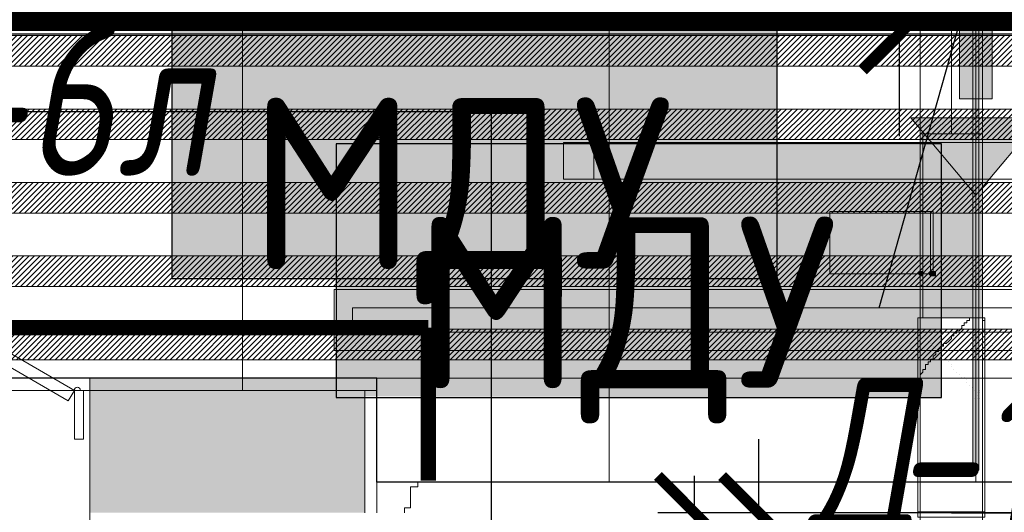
# Model space of a CAD drawing. Header units: millimetres. Extents: x -521669 to 178656, y -69521 to 500758.
# Tile 188 of 256: x -175167 to -173556, y 478314 to 479119. Entities that reach past the tile are written whole.
import ezdxf
from ezdxf import colors
from ezdxf.entities.mleader import LeaderData, LeaderLine
from ezdxf.math import Vec2, Vec3

# ---------------------------------------------------------------- set-up
doc = ezdxf.new("R2010")
doc.units = ezdxf.units.MM
for name, pattern in [('( Hidden )', [0.375, 0.25, -0.125]), ('-D1-02х01', [3, 2, -1]), ('DASHDOT', [25.4, 12.7, -6.35, 0, -6.35])]:
    doc.linetypes.add(name, pattern=pattern)
doc.layers.get('Defpoints').update_dxf_attribs({"color": 31})
for name, color, linetype, lineweight in [('_0', 7, 'Continuous', 13), ('A-DOOR', 7, 'Continuous', 5), ('A-DOOR-IDEN', 7, 'Continuous', 9), ('A-WALL', 7, 'Continuous', 5), ('A-WALL-FNSH', 8, 'Continuous', 5), ('dim_light', 12, 'Continuous', 9), ('dim_pot', 183, 'Continuous', 9), ('dim_razv', 93, 'DASHDOT', 9), ('I-WALL', 7, 'Continuous', 5), ('light_pot', 52, 'Continuous', 15), ('pot', 183, 'Continuous', 15), ('pot sh', 183, 'Continuous', 15)]:
    doc.layers.add(name, color=color, linetype=linetype, lineweight=lineweight)
for name, color, linetype, true_color in [('PDF16_0', 30, 'Continuous', 0xff7f00), ('PDF16_Оборудование', 7, 'Continuous', 0xffffff), ('PDF6_Узлы', 7, 'Continuous', 0xaaaaaa)]:
    doc.layers.add(name, color=color, linetype=linetype, true_color=true_color)
for name, color, linetype in [('PDF6_Воздуховоды', 5, 'Continuous'), ('PDF6_Изоляция', 7, 'Continuous'), ('PDF_Text', 7, 'Continuous')]:
    doc.layers.add(name, color=color, linetype=linetype)
doc.layers.add('pol', color=7, linetype='Continuous', lineweight=15, true_color=0x738991)
doc.layers.add('Сводный план', color=1, linetype='Continuous', lineweight=0, true_color=0xff0000)
doc.styles.add('fl_iso paper', font='isocpeur.ttf', dxfattribs={"width": 0.8, "oblique": 10})
doc.styles.add('In tre', font='isocpeur.ttf', dxfattribs={"width": 0.8, "oblique": 10})
doc.styles.add('PDF ISOCPEUR', font='isocpeur.ttf')
doc.dimstyles.new('In tre 1_75', dxfattribs={"dimtxt": 220, "dimasz": 120, "dimexe": 60, "dimexo": 10, "dimgap": 50, "dimtad": 1, "dimdec": 0, "dimrnd": 5, "dimzin": 0, "dimdsep": 46, "dimtxsty": 'fl_iso paper', "dimblk": 'ARCHTICK', "dimcen": 0, "dimdle": 60, "dimadec": 0, "dimazin": 0, "dimtfac": 1, "dimtdec": 0, "dimtofl": 0, "dimtmove": 1, "dimatfit": 1, "dimfxl": 1, "dimtfill": 1, "dimtolj": 1, "dimtzin": 0, "dimarcsym": 1})
pattern_1 = [(225, (-233499.5126, 459973.938), (4.49012806, -4.49012806), [])]

# ---------------------------------------------------------------- blocks, each defined once
blk = doc.blocks.new('_ArchTick')
at = {"color": 0, "linetype": 'ByBlock', "lineweight": 9, "const_width": 0.15}
blk.add_lwpolyline([(-0.5, -0.5), (0.5, 0.5)], dxfattribs=at)
blk = doc.blocks.new('*D6192')
at = {"layer": 'Defpoints', "color": 0, "transparency": 16777216}
for p in [(-173652.9, 478313.3), (-172885.6, 478313.3), (-173602.9, 477513.3)]:
    blk.add_point(p, dxfattribs=at)
at = {"layer": 'dim_light', "color": 0, "lineweight": -2, "transparency": 16777216}
for p, q in [((-172885.6, 477453.3), (-172885.6, 478373.3)), ((-173642.9, 478313.3), (-172825.6, 478313.3)), ((-173592.9, 477513.3), (-172825.6, 477513.3))]:
    blk.add_line(p, q, dxfattribs=at)
at = {"layer": 'dim_light', "color": 0, "lineweight": -2, "transparency": 16777216, "xscale": 120, "yscale": 120, "zscale": 120}
for p, rotation in [((-172885.6, 478313.3), 90), ((-172885.6, 477513.3), 270)]:
    blk.add_blockref('_ArchTick', p, dxfattribs=dict(at, rotation=rotation))
at = {"layer": 'dim_light', "color": 0, "transparency": 16777216, "insert": (-173045.6, 477913.3), "char_height": 220, "attachment_point": 5, "rotation": 90, "style": 'fl_iso paper', "bg_fill": 3, "box_fill_scale": 1.1, "bg_fill_color": 256, "bg_fill_true_color": 13158600, "bg_fill_transparency": 0}
blk.add_mtext('\\A1;800', dxfattribs=at)
blk = doc.blocks.new('*D6199')
at = {"layer": 'Defpoints', "color": 0, "transparency": 16777216}
for p in [(-174063.2, 478313.3), (-173234.3, 478313.3), (-173868.1, 476038.3)]:
    blk.add_point(p, dxfattribs=at)
at = {"layer": 'dim_light', "color": 0, "lineweight": -2, "transparency": 16777216}
for p, q in [((-174063.2, 475978.3), (-174063.2, 478373.3)), ((-173244.3, 478313.3), (-174123.2, 478313.3)), ((-173878.1, 476038.3), (-174123.2, 476038.3))]:
    blk.add_line(p, q, dxfattribs=at)
at = {"layer": 'dim_light', "color": 0, "lineweight": -2, "transparency": 16777216, "xscale": 120, "yscale": 120, "zscale": 120}
for p, rotation in [((-174063.2, 478313.3), 90), ((-174063.2, 476038.3), 270)]:
    blk.add_blockref('_ArchTick', p, dxfattribs=dict(at, rotation=rotation))
at = {"layer": 'dim_light', "color": 0, "transparency": 16777216, "insert": (-174223.2, 477175.8), "char_height": 220, "attachment_point": 5, "rotation": 90, "style": 'fl_iso paper', "bg_fill": 3, "box_fill_scale": 1.1, "bg_fill_color": 256, "bg_fill_true_color": 13158600, "bg_fill_transparency": 0}
blk.add_mtext('\\A1;2275', dxfattribs=at)
blk = doc.blocks.new('*D6207')
at = {"layer": 'Defpoints', "color": 0, "transparency": 16777216}
for p in [(-173727.9, 479096.4), (-178727.9, 478918.8), (-173727.9, 478918.8)]:
    blk.add_point(p, dxfattribs=at)
at = {"layer": 'dim_light', "color": 0, "lineweight": -2, "transparency": 16777216}
for p, q in [((-178727.9, 478928.8), (-178727.9, 479156.4)), ((-173727.9, 478928.8), (-173727.9, 479156.4)), ((-178787.9, 479096.4), (-173667.9, 479096.4))]:
    blk.add_line(p, q, dxfattribs=at)
at = {"layer": 'dim_light', "color": 0, "lineweight": -2, "transparency": 16777216, "xscale": 120, "yscale": 120, "zscale": 120, "rotation": 180}
blk.add_blockref('_ArchTick', (-178727.9, 479096.4), dxfattribs=at)
at = {"layer": 'dim_light', "color": 0, "lineweight": -2, "transparency": 16777216, "xscale": 120, "yscale": 120, "zscale": 120}
blk.add_blockref('_ArchTick', (-173727.9, 479096.4), dxfattribs=at)
at = {"layer": 'dim_light', "color": 0, "transparency": 16777216, "insert": (-175401.8, 479256.4), "char_height": 220, "attachment_point": 5, "style": 'fl_iso paper', "bg_fill": 3, "box_fill_scale": 1.1, "bg_fill_color": 256, "bg_fill_true_color": 13158600, "bg_fill_transparency": 0}
blk.add_mtext('\\A1;5000', dxfattribs=at)
blk = doc.blocks.new('*D6208')
at = {"layer": 'Defpoints', "color": 0, "transparency": 16777216}
for p in [(-169227.9, 479096.4), (-173727.9, 478918.8), (-169227.9, 478918.8)]:
    blk.add_point(p, dxfattribs=at)
at = {"layer": 'dim_light', "color": 0, "lineweight": -2, "transparency": 16777216}
for p, q in [((-173727.9, 478928.8), (-173727.9, 479156.4)), ((-169227.9, 478928.8), (-169227.9, 479156.4)), ((-173787.9, 479096.4), (-169167.9, 479096.4))]:
    blk.add_line(p, q, dxfattribs=at)
at = {"layer": 'dim_light', "color": 0, "lineweight": -2, "transparency": 16777216, "xscale": 120, "yscale": 120, "zscale": 120, "rotation": 180}
blk.add_blockref('_ArchTick', (-173727.9, 479096.4), dxfattribs=at)
at = {"layer": 'dim_light', "color": 0, "lineweight": -2, "transparency": 16777216, "xscale": 120, "yscale": 120, "zscale": 120}
blk.add_blockref('_ArchTick', (-169227.9, 479096.4), dxfattribs=at)
at = {"layer": 'dim_light', "color": 0, "transparency": 16777216, "insert": (-171477.9, 479256.4), "char_height": 220, "attachment_point": 5, "style": 'fl_iso paper', "bg_fill": 3, "box_fill_scale": 1.1, "bg_fill_color": 256, "bg_fill_true_color": 13158600, "bg_fill_transparency": 0}
blk.add_mtext('\\A1;4500', dxfattribs=at)
blk = doc.blocks.new('*D12219')
at = {"layer": 'Defpoints', "color": 0, "transparency": 16777216}
for p in [(-173332.2, 478313.3), (-173958.2, 478213.3), (-173411.7, 478213.3)]:
    blk.add_point(p, dxfattribs=at)
at = {"layer": 'dim_pot', "color": 0, "lineweight": -2, "transparency": 16777216}
for p, q in [((-173958.2, 478313.3), (-173958.2, 478433.3)), ((-173342.2, 478313.3), (-174018.2, 478313.3)), ((-173958.2, 478313.3), (-173958.2, 478213.3)), ((-173958.2, 478263.3), (-174228.2, 478188.5)), ((-173421.7, 478213.3), (-174018.2, 478213.3)), ((-173958.2, 478213.3), (-173958.2, 478093.3)), ((-174228.2, 478188.5), (-174228.2, 477750.5))]:
    blk.add_line(p, q, dxfattribs=at)
at = {"layer": 'dim_pot', "color": 0, "lineweight": -2, "transparency": 16777216, "xscale": 120, "yscale": 120, "zscale": 120}
for p, rotation in [((-173958.2, 478313.3), 270), ((-173958.2, 478213.3), 90)]:
    blk.add_blockref('_ArchTick', p, dxfattribs=dict(at, rotation=rotation))
at = {"layer": 'dim_pot', "color": 0, "transparency": 16777216, "insert": (-174388.2, 477969.5), "char_height": 220, "attachment_point": 5, "rotation": 90, "style": 'fl_iso paper', "bg_fill": 3, "box_fill_scale": 1.1, "bg_fill_color": 256, "bg_fill_true_color": 13158600, "bg_fill_transparency": 0}
blk.add_mtext('\\A1;100', dxfattribs=at)
blk = doc.blocks.new('*U3347')
at = {"layer": 'pol', "true_color": 0x007dfa, "transparency": 33554687}
h = blk.add_hatch(color=150, dxfattribs=at)
h.dxf.hatch_style = 1
h.paths.add_polyline_path([(940, 0), (0, 0), (0, -10), (940, -10)])
at = {"layer": 'pol', "color": 162, "true_color": 0x2c3cc9}
blk.add_lwpolyline([(940, 0), (0, 0), (0, -10), (940, -10)], close=True, dxfattribs=at)
blk = doc.blocks.new('1')
at = {"layer": 'pol', "linetype": 'ByBlock'}
h = blk.add_hatch(color=1, dxfattribs=at)
h.paths.add_polyline_path([(35776.37, 73135.4), (35803.14, 73135.4), (35803.14, 73258.97), (35776.37, 73258.97)])
h.paths.add_polyline_path([(35789.75, 73274.59), (35843.23, 73274.59), (35789.75, 73338.23)])
h.paths.add_polyline_path([(35789.75, 73274.59), (35736.28, 73274.59), (35789.75, 73338.23)])
edge = h.paths.add_edge_path()
edge.add_arc((35789.75, 73110.51), 13.38, 0, 360)
h = blk.add_hatch(color=1, dxfattribs=at)
h.paths.add_polyline_path([(35813.3, 73097.13), (35813.3, 73123.89), (35936.87, 73123.89), (35936.87, 73097.13)])
h.paths.add_polyline_path([(35952.5, 73110.51), (35952.5, 73163.99), (36016.14, 73110.51)])
h.paths.add_polyline_path([(35952.5, 73110.51), (35952.5, 73057.03), (36016.14, 73110.51)])
at = {"layer": 'pol', "color": 1, "linetype": 'ByBlock'}
for points in [[(35789.75, 73274.59), (35736.28, 73274.59), (35789.75, 73338.23), (35789.75, 73274.59)], [(35789.75, 73274.59), (35843.23, 73274.59), (35789.75, 73338.23), (35789.75, 73274.59)], [(35952.5, 73110.51), (35952.5, 73163.99), (36016.14, 73110.51), (35952.5, 73110.51)], [(35952.5, 73110.51), (35952.5, 73057.03), (36016.14, 73110.51), (35952.5, 73110.51)]]:
    blk.add_lwpolyline(points, dxfattribs=at)
for points in [[(35776.37, 73135.4), (35803.14, 73135.4), (35803.14, 73258.97), (35776.37, 73258.97)], [(35813.3, 73097.13), (35813.3, 73123.89), (35936.87, 73123.89), (35936.87, 73097.13)]]:
    blk.add_lwpolyline(points, close=True, dxfattribs=at)
blk.add_circle((35789.75, 73110.51), 13.38, dxfattribs=at)
blk = doc.blocks.new('yuyilotffff')
at = {"layer": 'PDF6_Воздуховоды', "true_color": 0x0000ff, "transparency": 33554559}
for points in [[(18613.3, 19290.7), (18613.3, 19294.9), (18609.1, 19294.9), (18604.9, 19290.7), (18609.1, 19286.4), (18613.3, 19286.4)], [(18630.3, 19290.7), (18630.3, 19294.9), (18626, 19294.9), (18621.8, 19290.7), (18626, 19286.4), (18630.3, 19286.4)], [(18634.5, 19290.7), (18634.5, 19294.9), (18630.3, 19294.9), (18626, 19290.7), (18630.3, 19286.4), (18634.5, 19286.4)]]:
    blk.add_hatch(color=5, dxfattribs=at).paths.add_polyline_path(points)
at = {"layer": 'PDF6_Воздуховоды', "color": 5, "lineweight": 18, "true_color": 0x0000ff}
for points in [[(18562.5, 20120.4), (18562.5, 20069.6), (18562.5, 20120.4), (18562.5, 20171.2), (18562.5, 20120.4), (18579.5, 20120.4), (18596.4, 20116.1), (18609.1, 20107.7), (18626, 20099.2), (18638.7, 20086.5), (18647.2, 20069.6), (18655.7, 20052.6), (18659.9, 20039.9), (18659.9, 20018.8), (18659.9, 19519.2), (18659.9, 20018.8)], [(18562.5, 20069.6), (18575.2, 20069.6), (18596.4, 20056.9), (18609.1, 20035.7), (18609.1, 20018.8), (18710.7, 20018.8), (18710.7, 19519.2), (18609.1, 19519.2)], [(18609.1, 20018.8), (18609.1, 19519.2), (18609.1, 19218.7), (18609.1, 18901.2), (18710.7, 18901.2), (18609.1, 18901.2), (18609.1, 18892.7), (18710.7, 18892.7), (18609.1, 18892.7), (18609.1, 18469.4), (18710.7, 18469.4), (18710.7, 18892.7), (18710.7, 18901.2), (18710.7, 19218.7)], [(18609.1, 19218.7), (18609.1, 19519.2), (18609.1, 19218.7)], [(18609.1, 19519.2), (18710.7, 19519.2), (18609.1, 19519.2)], [(18613.3, 19519.2), (18613.3, 19218.7)], [(18710.7, 19519.2), (18613.3, 19519.2), (18710.7, 19519.2)], [(18461, 19290.7), (18461, 19392.3), (18461, 19290.7)], [(18461, 19290.7), (18461, 19392.3), (18461, 19290.7)], [(18630.3, 19290.7), (18461, 19290.7), (18630.3, 19290.7)], [(18710.7, 19218.7), (18609.1, 19218.7), (18710.7, 19218.7)], [(18613.3, 19218.7), (18710.7, 19218.7), (18613.3, 19218.7)]]:
    blk.add_lwpolyline(points, dxfattribs=at)
for points in [[(18710.7, 19519.2), (18710.7, 19218.7), (18609.1, 19218.7), (18710.7, 19218.7), (18609.1, 19218.7), (18710.7, 19218.7), (18710.7, 19519.2), (18609.1, 19519.2), (18710.7, 19519.2), (18609.1, 19519.2)], [(18710.7, 19519.2), (18710.7, 19218.7)], [(18630.3, 19290.7), (18630.3, 19392.3), (18626, 19392.3), (18461, 19392.3), (18626, 19392.3), (18630.3, 19392.3), (18461, 19392.3), (18630.3, 19392.3)], [(18626, 19392.3), (18626, 19290.7), (18461, 19290.7), (18626, 19290.7)]]:
    blk.add_lwpolyline(points, close=True, dxfattribs=at)
at = {"layer": 'PDF6_Воздуховоды', "color": 5, "true_color": 0x0000ff, "transparency": 33554559}
for points in [[(18647.2, 19519.2), (18647.2, 19218.7), (18609.1, 19519.2)], [(18647.2, 19218.7), (18609.1, 19519.2), (18609.1, 19218.7)], [(18647.2, 19519.2), (18647.2, 19218.7), (18609.1, 19519.2)], [(18647.2, 19218.7), (18609.1, 19519.2), (18609.1, 19218.7)], [(18659.9, 19519.2), (18659.9, 19218.7), (18647.2, 19519.2)], [(18659.9, 19218.7), (18647.2, 19519.2), (18647.2, 19218.7)], [(18659.9, 19519.2), (18659.9, 19218.7), (18647.2, 19519.2)], [(18659.9, 19218.7), (18647.2, 19519.2), (18647.2, 19218.7)], [(18710.7, 19519.2), (18710.7, 19218.7), (18659.9, 19519.2)], [(18710.7, 19218.7), (18659.9, 19519.2), (18659.9, 19218.7)], [(18710.7, 19519.2), (18710.7, 19218.7), (18659.9, 19519.2)], [(18710.7, 19218.7), (18659.9, 19519.2), (18659.9, 19218.7)]]:
    blk.add_solid(points, dxfattribs=at)
at = {"layer": 'PDF6_Изоляция', "color": 5, "lineweight": 5, "true_color": 0x0000ff}
for points in [[(18604.9, 19218.7), (18604.9, 19218.7)], [(18604.9, 19218.7), (18604.9, 19218.7)], [(18604.9, 19100.2), (18604.9, 19104.4), (18604.9, 19108.6), (18604.9, 19112.9), (18604.9, 19117.1), (18609.1, 19117.1), (18609.1, 19121.3), (18609.1, 19125.6), (18613.3, 19129.8), (18613.3, 19134), (18617.6, 19134), (18617.6, 19138.3), (18617.6, 19142.5), (18621.8, 19142.5), (18621.8, 19146.7), (18626, 19146.7), (18626, 19151), (18630.3, 19151), (18630.3, 19155.2), (18634.5, 19159.4), (18634.5, 19163.7), (18638.7, 19163.7), (18638.7, 19167.9), (18643, 19167.9), (18643, 19172.1), (18647.2, 19172.1), (18647.2, 19176.4), (18651.4, 19176.4), (18655.7, 19180.6), (18659.9, 19184.8), (18659.9, 19189.1), (18664.1, 19189.1), (18664.1, 19193.3), (18668.4, 19193.3), (18668.4, 19197.5), (18672.6, 19197.5), (18676.8, 19201.8), (18676.8, 19206), (18681.1, 19206), (18681.1, 19210.2), (18685.3, 19210.2), (18685.3, 19214.5), (18689.5, 19214.5), (18689.5, 19218.7), (18693.8, 19218.7)], [(18604.9, 19214.5), (18604.9, 19214.5)], [(18604.9, 19214.5), (18604.9, 19214.5)], [(18604.9, 19210.2), (18604.9, 19210.2)], [(18604.9, 19210.2), (18604.9, 19210.2)], [(18609.1, 19206), (18609.1, 19206)], [(18609.1, 19206), (18609.1, 19206)], [(18681.1, 19206), (18681.1, 19206)], [(18685.3, 19210.2), (18685.3, 19210.2)], [(18689.5, 19214.5), (18689.5, 19214.5)], [(18689.5, 19214.5), (18689.5, 19214.5)], [(18693.8, 19218.7), (18693.8, 19218.7)], [(18714.9, 19197.5), (18714.9, 19201.8), (18714.9, 19206), (18714.9, 19210.2), (18714.9, 19214.5), (18710.7, 19214.5), (18710.7, 19218.7)], [(18710.7, 19218.7), (18710.7, 19218.7)], [(18710.7, 19218.7), (18710.7, 19218.7)], [(18714.9, 19214.5), (18714.9, 19214.5)], [(18714.9, 19214.5), (18714.9, 19214.5)], [(18714.9, 19210.2), (18714.9, 19210.2)], [(18714.9, 19210.2), (18714.9, 19210.2)], [(18714.9, 19206), (18714.9, 19206)], [(18714.9, 19206), (18714.9, 19206)], [(18609.1, 19201.8), (18609.1, 19201.8)], [(18609.1, 19201.8), (18609.1, 19201.8)], [(18613.3, 19197.5), (18613.3, 19197.5)], [(18613.3, 19193.3), (18613.3, 19193.3)], [(18613.3, 19193.3), (18613.3, 19193.3)], [(18617.6, 19189.1), (18617.6, 19189.1)], [(18617.6, 19189.1), (18617.6, 19189.1)], [(18664.1, 19189.1), (18664.1, 19189.1)], [(18668.4, 19193.3), (18668.4, 19193.3)], [(18672.6, 19197.5), (18672.6, 19197.5)], [(18672.6, 19197.5), (18672.6, 19197.5)], [(18676.8, 19201.8), (18676.8, 19201.8)], [(18676.8, 19201.8), (18676.8, 19201.8)], [(18714.9, 19201.8), (18714.9, 19201.8)], [(18714.9, 19201.8), (18714.9, 19201.8)], [(18714.9, 19201.8), (18714.9, 19201.8)], [(18714.9, 19197.5), (18714.9, 19197.5)], [(18714.9, 19197.5), (18714.9, 19197.5)], [(18617.6, 19184.8), (18617.6, 19184.8)], [(18621.8, 19180.6), (18621.8, 19180.6)], [(18621.8, 19180.6), (18621.8, 19180.6)], [(18626, 19176.4), (18626, 19176.4)], [(18626, 19176.4), (18626, 19176.4)], [(18630.3, 19172.1), (18630.3, 19172.1)], [(18630.3, 19172.1), (18630.3, 19172.1)], [(18647.2, 19172.1), (18647.2, 19172.1)], [(18651.4, 19176.4), (18651.4, 19176.4)], [(18651.4, 19176.4), (18651.4, 19176.4)], [(18655.7, 19180.6), (18655.7, 19180.6)], [(18655.7, 19180.6), (18655.7, 19180.6)], [(18659.9, 19184.8), (18659.9, 19184.8)], [(18659.9, 19184.8), (18659.9, 19184.8)], [(18634.5, 19167.9), (18634.5, 19167.9)], [(18634.5, 19159.4), (18634.5, 19159.4)], [(18634.5, 19159.4), (18634.5, 19159.4)], [(18638.7, 19163.7), (18638.7, 19163.7)], [(18638.7, 19163.7), (18638.7, 19163.7)], [(18638.7, 19159.4), (18638.7, 19159.4)], [(18643, 19167.9), (18643, 19167.9)], [(18621.8, 19142.5), (18621.8, 19142.5)], [(18621.8, 19142.5), (18621.8, 19142.5)], [(18626, 19151), (18626, 19151)], [(18626, 19146.7), (18626, 19146.7)], [(18630.3, 19155.2), (18630.3, 19155.2)], [(18630.3, 19155.2), (18630.3, 19155.2)], [(18643, 19155.2), (18643, 19155.2)], [(18647.2, 19151), (18647.2, 19151)], [(18651.4, 19151), (18651.4, 19151)], [(18655.7, 19146.7), (18655.7, 19146.7)], [(18659.9, 19142.5), (18659.9, 19142.5)], [(18609.1, 19125.6), (18609.1, 19125.6)], [(18609.1, 19125.6), (18609.1, 19125.6)], [(18613.3, 19134), (18613.3, 19134)], [(18613.3, 19129.8), (18613.3, 19129.8)], [(18613.3, 19129.8), (18613.3, 19129.8)], [(18617.6, 19138.3), (18617.6, 19138.3)], [(18617.6, 19138.3), (18617.6, 19138.3)], [(18659.9, 19138.3), (18659.9, 19138.3)], [(18664.1, 19134), (18664.1, 19134)], [(18668.4, 19129.8), (18668.4, 19129.8)], [(18672.6, 19125.6), (18672.6, 19125.6)], [(18714.9, 19129.8), (18714.9, 19129.8)], [(18714.9, 19125.6), (18714.9, 19125.6)], [(18714.9, 19125.6), (18714.9, 19125.6)], [(18604.9, 19112.9), (18604.9, 19112.9)], [(18604.9, 19112.9), (18604.9, 19112.9)], [(18604.9, 19112.9), (18604.9, 19112.9)], [(18604.9, 19108.6), (18604.9, 19108.6)], [(18604.9, 19108.6), (18604.9, 19108.6)], [(18609.1, 19121.3), (18609.1, 19121.3)], [(18609.1, 19121.3), (18609.1, 19121.3)], [(18609.1, 19117.1), (18609.1, 19117.1)], [(18676.8, 19121.3), (18676.8, 19121.3)], [(18681.1, 19121.3), (18681.1, 19121.3)], [(18685.3, 19117.1), (18685.3, 19117.1)], [(18685.3, 19112.9), (18685.3, 19112.9)], [(18689.5, 19108.6), (18689.5, 19108.6)], [(18710.7, 19108.6), (18710.7, 19108.6)], [(18710.7, 19108.6), (18710.7, 19108.6)], [(18714.9, 19121.3), (18714.9, 19121.3)], [(18714.9, 19121.3), (18714.9, 19121.3)], [(18714.9, 19121.3), (18714.9, 19121.3)], [(18714.9, 19117.1), (18714.9, 19117.1)], [(18714.9, 19117.1), (18714.9, 19117.1)], [(18714.9, 19112.9), (18714.9, 19112.9)], [(18714.9, 19112.9), (18714.9, 19112.9)], [(18604.9, 19104.4), (18604.9, 19104.4)], [(18604.9, 19104.4), (18604.9, 19104.4)], [(18693.8, 19104.4), (18693.8, 19104.4)], [(18693.8, 19104.4), (18693.8, 19104.4)], [(18698, 19100.2), (18698, 19100.2)], [(18698, 19100.2), (18698, 19100.2)], [(18702.2, 19095.9), (18702.2, 19095.9)], [(18702.2, 19091.7), (18702.2, 19091.7)], [(18702.2, 19091.7), (18702.2, 19091.7)], [(18702.2, 19091.7), (18702.2, 19091.7)], [(18702.2, 19091.7), (18702.2, 19091.7)], [(18706.5, 19100.2), (18706.5, 19100.2)], [(18706.5, 19095.9), (18706.5, 19095.9)], [(18706.5, 19095.9), (18706.5, 19095.9)], [(18710.7, 19104.4), (18710.7, 19104.4)], [(18710.7, 19104.4), (18710.7, 19104.4)], [(18698, 19087.5), (18698, 19087.5)], [(18702.2, 19087.5), (18702.2, 19087.5)], [(18706.5, 19087.5), (18706.5, 19087.5)], [(18706.5, 19087.5), (18706.5, 19087.5)]]:
    blk.add_lwpolyline(points, dxfattribs=at)
at = {"layer": 'PDF6_Изоляция', "color": 5, "lineweight": 18, "true_color": 0x0000ff}
blk.add_lwpolyline([(18604.9, 19218.7), (18604.9, 18901.2), (18714.9, 18901.2), (18714.9, 19218.7)], close=True, dxfattribs=at)
blk.add_lwpolyline([(18604.9, 18901.2), (18604.9, 18892.7), (18714.9, 18892.7), (18714.9, 18901.2)], dxfattribs=at)
at = {"layer": 'PDF6_Узлы', "color": 5, "lineweight": 18, "true_color": 0x0000ff}
for points in [[(18609.1, 19218.7), (18609.1, 19519.2), (18710.7, 19519.2), (18710.7, 19218.7)], [(18710.7, 19218.7), (18710.7, 19519.2), (18609.1, 19519.2), (18609.1, 19218.7)], [(18609.1, 19218.7), (18609.1, 19519.2), (18710.7, 19519.2), (18710.7, 19218.7)], [(18710.7, 19218.7), (18710.7, 19519.2), (18609.1, 19519.2), (18609.1, 19218.7)]]:
    blk.add_lwpolyline(points, close=True, dxfattribs=at)
blk = doc.blocks.new('jkhgfd345')
at = {"layer": 'PDF16_0', "lineweight": 25}
blk.add_lwpolyline([(6942.7, 19556), (14188.1, 19556), (14188.1, 17521.8), (13775.3, 17521.8), (13775.3, 17352.5), (14393.4, 17352.5), (14393.4, 19556), (17907.1, 19556), (17907.1, 12359.3), (17907.1, 9309.1), (14514, 9311.3), (14514, 11521.1), (13622.9, 11521.1), (13622.9, 13256.7), (13307.5, 13256.7), (13307.5, 11521.1), (12839.8, 11521.1), (12839.8, 12585.8), (11578.2, 12585.8), (11578.2, 11178.2), (14027.2, 11178.2), (14027.2, 9311.3), (8970.5, 9311.3), (8970.5, 10174.9)], dxfattribs=at)
at = {"layer": 'PDF16_Оборудование', "transparency": 33554559}
for points in [[(17384.3, 19697.8), (18374.9, 19695.7), (17384.3, 19695.7)], [(17384.3, 19695.7), (17384.3, 19285), (18374.9, 19285)], [(17384.3, 19695.7), (18374.9, 19695.7), (18374.9, 19285)], [(17653.1, 19503), (18643.7, 19500.9), (17653.1, 19500.9)], [(17653.1, 19500.9), (17653.1, 19090.3), (18643.7, 19090.3)], [(17653.1, 19500.9), (18643.7, 19500.9), (18643.7, 19090.3)], [(17384.3, 19285), (18374.9, 19285), (18374.9, 19282.9)], [(17653.1, 19090.3), (18643.7, 19090.3), (18643.7, 19088.2)]]:
    blk.add_solid(points, dxfattribs=at)
at = {"layer": 'PDF_Text', "color": 109, "lineweight": 25, "true_color": 0x136633}
for points in [[(17384.3, 19282.9), (18374.9, 19282.9), (18374.9, 19697.8), (17384.3, 19697.8)], [(17653.1, 19088.2), (18643.7, 19088.2), (18643.7, 19503), (17653.1, 19503)]]:
    blk.add_lwpolyline(points, close=True, dxfattribs=at)
at = {"layer": 'PDF_Text', "color": 109, "true_color": 0x136633, "char_height": 279.99, "attachment_point": 7, "style": 'PDF ISOCPEUR'}
for insert in [(17509.1, 19240.7), (17778, 19045.9)]:
    blk.add_mtext('МДУ', dxfattribs=dict(at, insert=insert))
blk = doc.blocks.new('drytrytd244')
at = {"layer": 'Сводный план', "color": 96, "true_color": 0x008000, "const_width": 50}
blk.add_lwpolyline([(24446.8, 16849.7), (24155.8, 16855.7), (24155, 17559.8), (23605.8, 17570.7), (23615, 19711.9), (7375.5, 19713.5), (7375, 21424.8)], dxfattribs=at)
blk = doc.blocks.new('A_DOR_Door - INT_1_Double_50_2000Wx2200_100__Лифтовой холл-5546878-50_AS_M_L34')
at = {"layer": 'A-DOOR'}
for p, q in [((935, 100), (935, 92)), ((980, 50), (980, 100)), ((935, 92), (925, 92)), ((925, 92), (925, 58)), ((925, 58), (913, 58)), ((913, 58), (913, 50)), ((913, 50), (980, 50))]:
    blk.add_line(p, q, dxfattribs=at)
blk = doc.blocks.new('A_MEQ_DoorWall - ОВ-7392327-50_AS_M_L34')
at = {"layer": 'A-DOOR'}
for p, q in [((-25, -100), (-25, 100)), ((275, -100), (275, 100)), ((-15, -20), (0, -20)), ((-15, -100), (-15, -20)), ((0, -20), (0, -100)), ((250, -20), (265, -20)), ((250, -100), (250, -20)), ((265, -20), (265, -100)), ((0, -100), (10, -82.7)), ((10, -82.7), (226.5, -207.7)), ((0, -100), (-15, -100)), ((216.5, -225), (0, -100)), ((265, -100), (250, -100)), ((226.5, -207.7), (216.5, -225))]:
    blk.add_line(p, q, dxfattribs=at)
blk.add_arc((-5, -100), 5, 180, 0, dxfattribs=at)
at = {"layer": 'A-DOOR', "linetype": '-D1-02х01'}
blk.add_arc((0, -100), 250, 330, 0, dxfattribs=at)
blk = doc.blocks.new('*U3567')
at = {"layer": 'light_pot', "linetype": 'ByBlock', "lineweight": 0}
h = blk.add_hatch(color=252, dxfattribs=at)
h.dxf.hatch_style = 1
h.paths.add_polyline_path([(-500, 30), (-550, 30), (-550, -30), (-500, -30)])
h = blk.add_hatch(color=252, dxfattribs=at)
h.dxf.hatch_style = 1
h.paths.add_polyline_path([(500, 30), (550, 30), (550, -30), (500, -30)])
for points in [[(-500, 30), (-550, 30), (-550, -30), (-500, -30)], [(500, -30), (-500, -30), (-500, 30), (500, 30)], [(500, 30), (550, 30), (550, -30), (500, -30)]]:
    blk.add_lwpolyline(points, close=True, dxfattribs=at)

msp = doc.modelspace()

# ---------------------------------------------------------------- hatches: boundary and pattern name
at = {"layer": '_0', "transparency": 33554534}
h = msp.add_hatch(color=252, dxfattribs=at)
h.dxf.hatch_style = 1
h.paths.add_polyline_path([(-154802.1, 458862.5), (-192753.7, 458862.5), (-192753.7, 488814.1), (-154802.1, 488814.1)])
h.paths.add_polyline_path([(-166902.9, 480313.3), (-166902.9, 478313.3), (-169852.9, 478313.3), (-169852.9, 469363.3), (-163702.9, 469363.3), (-163702.9, 467363.3), (-183952.9, 467363.3), (-183952.9, 467363.3), (-186002.9, 467363.3), (-186002.9, 469363.3), (-183852.9, 469363.3), (-183852.9, 473413.3), (-179002.9, 473413.3), (-179002.9, 471913.3), (-177352.9, 471913.3), (-177352.9, 478313.3), (-185752.9, 478313.3), (-185752.9, 480313.3), (-182952.9, 480313.3), (-166902.9, 480313.3)], flags=16)
at = {"layer": 'I-WALL', "true_color": 0xf5f3ef}
h = msp.add_hatch(color=7, dxfattribs=at)
h.paths.add_polyline_path([(-175017.1, 478513.3), (-174952.9, 478513.3), (-174952.9, 478533.3), (-175052.9, 478533.3), (-175052.9, 478513.3)])
h.paths.add_polyline_path([(-175352.9, 478513.3), (-175352.9, 478533.3), (-175452.9, 478533.3), (-175452.9, 478513.3)])
h = msp.add_hatch(color=7, dxfattribs=at)
h.paths.add_polyline_path([(-172622.9, 478513.3), (-172252.9, 478513.3), (-172252.9, 478533.3), (-172622.9, 478533.3)])
h.paths.add_polyline_path([(-174602.9, 478513.3), (-174582.9, 478513.3), (-174582.9, 478533.3), (-174952.9, 478533.3), (-174952.9, 478513.3), (-174722.4, 478513.3)])
at = {"layer": 'pot sh', "linetype": 'ByBlock', "lineweight": 0, "true_color": 0x91caaf}
h = msp.add_hatch(dxfattribs=at)
h.set_pattern_fill('ANSI31', color=253, scale=2, angle=180)
h.set_pattern_definition([(225, (-233499.5126, 459733.938), (4.49012806, -4.49012806), [])])
h.paths.add_polyline_path([(-185532.9, 478803.3), (-168602.9, 478803.3), (-168602.9, 478853.3), (-185532.9, 478853.3)])
h = msp.add_hatch(dxfattribs=at)
h.set_pattern_fill('ANSI31', color=253, scale=2, angle=180)
h.set_pattern_definition([(225, (-233499.5126, 459853.938), (4.49012806, -4.49012806), [])])
h.paths.add_polyline_path([(-185532.9, 478683.3), (-168602.9, 478683.3), (-168602.9, 478733.3), (-185532.9, 478733.3)])
h = msp.add_hatch(dxfattribs=at)
h.set_pattern_fill('ANSI31', color=253, scale=2, angle=180)
h.set_pattern_definition(pattern_1)
h.paths.add_polyline_path([(-185532.9, 478563.3), (-168602.9, 478563.3), (-168602.9, 478613.3), (-185532.9, 478613.3)])

# ---------------------------------------------------------------- linework, layer by layer
at = {"layer": 'A-WALL', "lineweight": 9}
for p, q in [((-175052.9, 478513.3), (-175052.9, 477763.3)), ((-174602.9, 478513.3), (-175052.9, 478513.3)), ((-174602.9, 478313.3), (-174602.9, 478513.3))]:
    msp.add_line(p, q, dxfattribs=at)
at = {"layer": 'A-WALL-FNSH'}
for p, q in [((-175052.9, 478533.3), (-175052.9, 478513.3)), ((-174582.9, 478533.3), (-175052.9, 478533.3)), ((-174582.9, 478513.3), (-174582.9, 478533.3)), ((-174602.9, 478513.3), (-174582.9, 478513.3))]:
    msp.add_line(p, q, dxfattribs=at)
at = {"layer": 'dim_razv', "color": 1, "linetype": '( Hidden )', "ltscale": 10, "true_color": 0xff0a0a, "const_width": 25}
msp.add_lwpolyline([(-174498.7, 478615.6), (-177443.7, 478615.6)], dxfattribs=at)
at = {"layer": 'I-WALL'}
msp.add_line((-175352.9, 478533.3), (-175052.9, 478533.3), dxfattribs=at)
at = {"layer": 'pot sh'}
for points in [[(-185532.9, 478803.3), (-168602.9, 478803.3), (-168602.9, 478853.3), (-185532.9, 478853.3)], [(-185532.9, 478683.3), (-168602.9, 478683.3), (-168602.9, 478733.3), (-185532.9, 478733.3)], [(-185532.9, 478563.3), (-168602.9, 478563.3), (-168602.9, 478613.3), (-185532.9, 478613.3)]]:
    msp.add_lwpolyline(points, close=True, dxfattribs=at)

# ---------------------------------------------------------------- block references
at = {"layer": 'A-DOOR', "color": 8, "true_color": 0x7f7f7f, "rotation": 180}
msp.add_blockref('A_MEQ_DoorWall - ОВ-7392327-50_AS_M_L34', (-175077.9, 478413.3), dxfattribs=at)

# ---------------------------------------------------------------- next in the draw order: dimensions: what is measured, and where the dimension line sits
at = {"layer": 'dim_light'}
dim = msp.add_linear_dim(base=(-173727.9, 479096.4), p1=(-178727.9, 478918.8), p2=(-173727.9, 478918.8), dimstyle='In tre 1_75', dxfattribs=at)
dim.commit()
dim.dimension.update_dxf_attribs({"geometry": '*D6207', "text_midpoint": (-175401.8, 479096.4), "dimtype": 160})
dim = msp.add_linear_dim(base=(-172885.6, 478313.3), p1=(-173602.9, 477513.3), p2=(-173652.9, 478313.3), angle=90, dimstyle='In tre 1_75', dxfattribs=at)
dim.commit()
dim.dimension.update_dxf_attribs({"geometry": '*D6192', "text_midpoint": (-172885.6, 477913.3), "dimtype": 160})

# ---------------------------------------------------------------- next in the draw order: texts
at = {"layer": 'A-DOOR-IDEN', "lineweight": 5, "char_height": 250, "attachment_point": 1, "style": 'fl_iso paper'}
for s, insert, width in [('-6', (-175294, 479114.3), 372.785), ('л', (-175007.9, 479114.3), 150.316)]:
    msp.add_mtext(s, dxfattribs=dict(at, insert=insert, width=width))

# ---------------------------------------------------------------- next in the draw order: dimensions: what is measured, and where the dimension line sits
at = {"layer": 'dim_light'}
dim = msp.add_linear_dim(base=(-169227.9, 479096.4), p1=(-173727.9, 478918.8), p2=(-169227.9, 478918.8), dimstyle='In tre 1_75', dxfattribs=at)
dim.commit()
dim.dimension.update_dxf_attribs({"geometry": '*D6208', "text_midpoint": (-171477.9, 479256.4)})
dim = msp.add_linear_dim(base=(-174063.2, 478313.3), p1=(-173868.1, 476038.3), p2=(-173234.3, 478313.3), angle=90, dimstyle='In tre 1_75', dxfattribs=at)
dim.commit()
dim.dimension.update_dxf_attribs({"geometry": '*D6199', "text_midpoint": (-174223.2, 477175.8)})

# ---------------------------------------------------------------- next in the draw order: hatches: boundary and pattern name
at = {"layer": 'I-WALL'}
h = msp.add_hatch(dxfattribs=at)
h.set_pattern_fill('FP_23', color=256, style=0, pattern_type=2)
h.set_pattern_definition([(45, (-192252.93, 459363.33), (-75.43415, 75.43415), [106.68, -17.78, 3.556, -17.78]), (45, (-192252.93, 459438.71), (-75.43415, 75.43415), []), (50, (-192252.93, 459363.33), (127.5292, -11.15758), [13.335, -146.685]), (355, (-192252.93, 459363.33), (-24.66966, 133.74), [10.668, -117.348]), (100.451, (-192242.31, 459362.4), (102.85973, 122.5818), [11.333, -124.663]), (46.184, (-192252.93, 459398.89), (189.7552, -29.4304), [20.002, -220.027]), (96.636, (-192237.12, 459396.43), (166.1822, 173.1996), [17, -186.995]), (351.184, (-192252.93, 459398.89), (166.184, 173.1976), [16.002, -176.022]), (21, (-192235.15, 459390), (106.13027, -71.58603), [13.335, -146.685]), (326, (-192235.15, 459390), (43.2619, 128.93175), [10.668, -117.348]), (71.451, (-192226.31, 459384.03), (149.392, 57.34505), [11.333, -124.663]), (37.5, (-192252.935, 459363.327), (2.16223, 59.18836), [3.353, -112.573, 3.353, -115.773, -117.793]), (37.5, (-192252.935, 459363.327), (2.16223, 59.18836), [-235.052, 3.353, -114.44]), (7.5, (-192252.935, 459363.327), (46.77386, 70.12615), [3.353, -64.567, 3.353, -109.906, -44.894]), (7.5, (-192252.935, 459363.327), (46.77386, 70.12615), [-181.178, 3.353, -41.542]), (327.5, (-192292.584, 459363.327), (94.91367, -4.01009), [3.353, -41.097, 3.353, -135.331, -184.023]), (327.5, (-192292.584, 459363.327), (94.91367, -4.01009), [-183.134, 3.353, -180.67]), (317.5, (-192310.36, 459363.33), (103.69057, 17.79882), [3.353, -54.432, 3.353, -88.748, -130.683]), (317.5, (-192310.36, 459363.33), (103.69057, 17.79882), [-149.885, 3.353, -127.33])])
h.paths.add_polyline_path([(-175552.9, 478313.3), (-175352.9, 478313.3), (-175352.9, 478513.3), (-175552.9, 478513.3), (-175552.9, 478410.6)])
h.paths.add_polyline_path([(-175052.9, 478313.3), (-174602.9, 478313.3), (-174602.9, 478513.3), (-175052.9, 478513.3), (-175052.9, 478410.6)])
h.paths.add_polyline_path([(-172352.9, 478313.3), (-172352.9, 478513.3), (-172602.9, 478513.3), (-172602.9, 478313.3), (-172365.3, 478313.3)])
at = {"layer": 'pot sh', "linetype": 'ByBlock', "lineweight": 0, "true_color": 0x91caaf}
h = msp.add_hatch(dxfattribs=at)
h.set_pattern_fill('ANSI31', color=253, scale=2, angle=180)
h.set_pattern_definition(pattern_1)
h.paths.add_polyline_path([(-185532.9, 479043.3), (-168602.9, 479043.3), (-168602.9, 479093.3), (-185532.9, 479093.3)])
h = msp.add_hatch(dxfattribs=at)
h.set_pattern_fill('ANSI31', color=253, scale=2, angle=180)
h.set_pattern_definition([(225, (-233499.5126, 460093.938), (4.49012806, -4.49012806), [])])
h.paths.add_polyline_path([(-185532.9, 478923.3), (-168602.9, 478923.3), (-168602.9, 478973.3), (-185532.9, 478973.3)])

# ---------------------------------------------------------------- next in the draw order: linework, layer by layer
at = {"layer": 'Defpoints'}
msp.add_lwpolyline([(-177202.9, 480093.3), (-172502.9, 480093.3), (-172502.9, 480093.5), (-171452.9, 480093.2), (-171452.9, 480093.3), (-170302.9, 480093.3), (-170302.9, 480093.4), (-169252.9, 480093.3), (-169252.9, 480093.3), (-167122.9, 480093.3), (-167122.9, 480093.3), (-167122.9, 479863.3), (-167002.9, 479863.3), (-167002.9, 478533.3), (-172622.9, 478533.3), (-172622.9, 478363.3), (-174582.9, 478363.3), (-174582.9, 478533.3), (-177353.7, 478533.3)], dxfattribs=at)
at = {"layer": 'pot'}
msp.add_lwpolyline([(-185532.9, 480093.3), (-168602.9, 480093.3), (-168602.9, 478533.3), (-185532.9, 478533.3)], close=True, dxfattribs=at)
at = {"layer": 'pot sh'}
for points in [[(-185532.9, 479043.3), (-168602.9, 479043.3), (-168602.9, 479093.3), (-185532.9, 479093.3)], [(-185532.9, 478923.3), (-168602.9, 478923.3), (-168602.9, 478973.3), (-185532.9, 478973.3)]]:
    msp.add_lwpolyline(points, close=True, dxfattribs=at)

# ---------------------------------------------------------------- next in the draw order: block references
at = {"layer": 'A-DOOR', "color": 8, "true_color": 0x7f7f7f, "rotation": 180}
msp.add_blockref('A_DOR_Door - INT_1_Double_50_2000Wx2200_100__Лифтовой холл-5546878-50_AS_M_L34', (-173602.9, 478413.3), dxfattribs=at)
at = {"layer": 'light_pot', "color": 0, "linetype": 'ByBlock', "lineweight": -2, "transparency": 16777216}
msp.add_blockref('*U3567', (-173727.9, 478888.8), dxfattribs=at)

# ---------------------------------------------------------------- next in the draw order: texts
at = {"layer": 'A-DOOR-IDEN', "lineweight": 5, "char_height": 250, "attachment_point": 1, "style": 'fl_iso paper'}
for s, insert, width in [('Д', (-173881, 478534.3), 174.367), ('-12', (-173737.2, 478534.3), 372.785)]:
    msp.add_mtext(s, dxfattribs=dict(at, insert=insert, width=width))

# ---------------------------------------------------------------- next in the draw order: dimensions: what is measured, and where the dimension line sits
at = {"layer": 'dim_pot'}
dim = msp.add_linear_dim(base=(-173958.2, 478213.3), p1=(-173332.2, 478313.3), p2=(-173411.7, 478213.3), angle=270, dimstyle='In tre 1_75', dxfattribs=at)
dim.commit()
dim.dimension.update_dxf_attribs({"geometry": '*D12219', "text_midpoint": (-174228.2, 478138.5), "dimtype": 160})

# ---------------------------------------------------------------- next in the draw order: linework, layer by layer
at = {"layer": 'dim_razv', "color": 1, "linetype": '( Hidden )', "ltscale": 10, "true_color": 0xff0a0a, "const_width": 25}
msp.add_lwpolyline([(-174498.7, 478615.6), (-174498.7, 478365.6)], dxfattribs=at)

# ---------------------------------------------------------------- next in the draw order: leaders
at = {"layer": 'dim_razv', "color": 0, "linetype": 'ByBlock'}
ml = msp.add_multileader_mtext('Standard', dxfattribs=at)
ml.set_content('Зеркало на стене, выполнить в один уровень с отделкой стен', style='In tre')
ml.set_leader_properties()
ml.build(insert=Vec2(0, 0))
ml.multileader.update_dxf_attribs({"text_left_attachment_type": 6, "text_right_attachment_type": 6, "dogleg_length": 1, "arrow_head_size": 0, "scale": 50})
ctx = ml.context
ctx.base_point, ctx.scale, ctx.char_height, ctx.arrow_head_size, ctx.landing_gap_size, ctx.plane_origin = Vec3(-175094, 481658.8), 50, 200, 0, 4.5, Vec3(-168282.2, 486498.7)
ctx.left_attachment, ctx.right_attachment = 6, 6
notes = []
notes.append((ctx, [(0, (1, 1, 0), (-172151.7, 481658.8), (-1, 0), 50, [(1, [(-170702.4, 478615.6)], 0, [])])]))
ctx.mtext.insert, ctx.mtext.width, ctx.mtext.defined_height, ctx.mtext.flow_direction = Vec3(-175089.5, 481898.8), 3092.716, 696.6, 5
ctx.mtext.has_bg_fill, ctx.mtext.bg_color, ctx.mtext.bg_scale_factor, ctx.mtext.bg_transparency, ctx.mtext.use_window_bg_color = 1, -1027028792, 1.5, 0, 1
for ctx, leaders in notes:
    for number, flags, end, landing, length, lines in leaders:
        leader = LeaderData()
        leader.index, (leader.has_last_leader_line, leader.has_dogleg_vector, leader.attachment_direction) = number, flags
        leader.last_leader_point, leader.dogleg_vector, leader.dogleg_length = Vec3(end), Vec3(landing), length
        for number, points, colour, breaks in lines:
            line = LeaderLine()
            line.index, line.vertices, line.color, line.breaks = number, Vec3.list(points), colors.encode_raw_color(colour), breaks
            leader.lines.append(line)
        ctx.leaders.append(leader)

# ---------------------------------------------------------------- next in the draw order: linework, layer by layer
at = {"layer": 'pol'}
msp.add_lwpolyline([(-174802.9, 479312.7), (-174802.9, 478513.3), (-175402.9, 478513.3), (-175402.9, 479312.7)], close=True, dxfattribs=at)
for points in [[(-174802.9, 478513.3), (-174802.9, 479312.7), (-174202.9, 479312.7), (-174202.9, 478363.3)], [(-173602.9, 478363.3), (-173602.9, 479312.7), (-174202.9, 479312.7), (-174202.9, 478363.3)], [(-173002.9, 478363.3), (-173002.9, 479312.7), (-173602.9, 479312.7), (-173602.9, 478363.3)]]:
    msp.add_lwpolyline(points, dxfattribs=at)
at = {"layer": 'pol', "color": 195, "linetype": 'ByBlock', "true_color": 0x7833a3}
for points in [[(-174652.9, 478678.3), (-172652.9, 478678.3), (-172652.9, 478578.3), (-174652.9, 478578.3)], [(-174622.9, 478648.3), (-172682.9, 478648.3), (-172682.9, 478608.3), (-174622.9, 478608.3)]]:
    msp.add_lwpolyline(points, close=True, dxfattribs=at)

# ---------------------------------------------------------------- next in the draw order: block references
at = {"layer": 'pol', "rotation": 90}
msp.add_blockref('*U3347', (-173607.9, 478382.7), dxfattribs=at)

# ---------------------------------------------------------------- next in the draw order: leaders
at = {"layer": 'pol', "color": 1, "linetype": 'ByBlock', "true_color": 0xff0000}
ml = msp.add_multileader_mtext('Standard', dxfattribs=at)
ml.set_content('Лоток щелевой\\Pводоотводный в полу, модульный. Лщ-2', color=(255, 0, 0), style='In tre')
ml.set_leader_properties()
ml.build(insert=Vec2(0, 0))
ml.multileader.update_dxf_attribs({"text_left_attachment_type": 6, "text_right_attachment_type": 6, "dogleg_length": 1, "arrow_head_size": 0, "scale": 50})
ctx = ml.context
ctx.base_point, ctx.scale, ctx.char_height, ctx.arrow_head_size, ctx.landing_gap_size, ctx.plane_origin = Vec3(-172818.7, 481798.6), 50, 200, 0, 4.5, Vec3(-163959.7, 487368.5)
ctx.left_attachment, ctx.right_attachment = 6, 6
notes = []
notes.append((ctx, [(1, (1, 1, 0), (-172868.7, 481798.6), (1, 0), 50, [(1, [(-173761.4, 478648.3)], 0, [])])]))
ctx.mtext.insert, ctx.mtext.width, ctx.mtext.defined_height, ctx.mtext.flow_direction = Vec3(-172814.2, 482058.6), 2329.345, 696.6, 5
ctx.mtext.has_bg_fill, ctx.mtext.bg_color, ctx.mtext.bg_scale_factor, ctx.mtext.bg_transparency, ctx.mtext.use_window_bg_color = 1, -1027028792, 1.5, 0, 1
for ctx, leaders in notes:
    for number, flags, end, landing, length, lines in leaders:
        leader = LeaderData()
        leader.index, (leader.has_last_leader_line, leader.has_dogleg_vector, leader.attachment_direction) = number, flags
        leader.last_leader_point, leader.dogleg_vector, leader.dogleg_length = Vec3(end), Vec3(landing), length
        for number, points, colour, breaks in lines:
            line = LeaderLine()
            line.index, line.vertices, line.color, line.breaks = number, Vec3.list(points), colors.encode_raw_color(colour), breaks
            leader.lines.append(line)
        ctx.leaders.append(leader)

# ---------------------------------------------------------------- next in the draw order: block references
at = {"layer": 'pol', "color": 0, "lineweight": 18, "xscale": 1.987741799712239, "yscale": 1.987741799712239, "zscale": 1.987741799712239, "rotation": 180}
msp.add_blockref('1', (-102462.1, 624609.9), dxfattribs=at)
at = {"layer": 'Сводный план'}
for name in ['jkhgfd345', 'yuyilotffff', 'drytrytd244']:
    msp.add_blockref(name, (-192302.9, 459413.3), dxfattribs=at)

doc.saveas('drawing.dxf')
